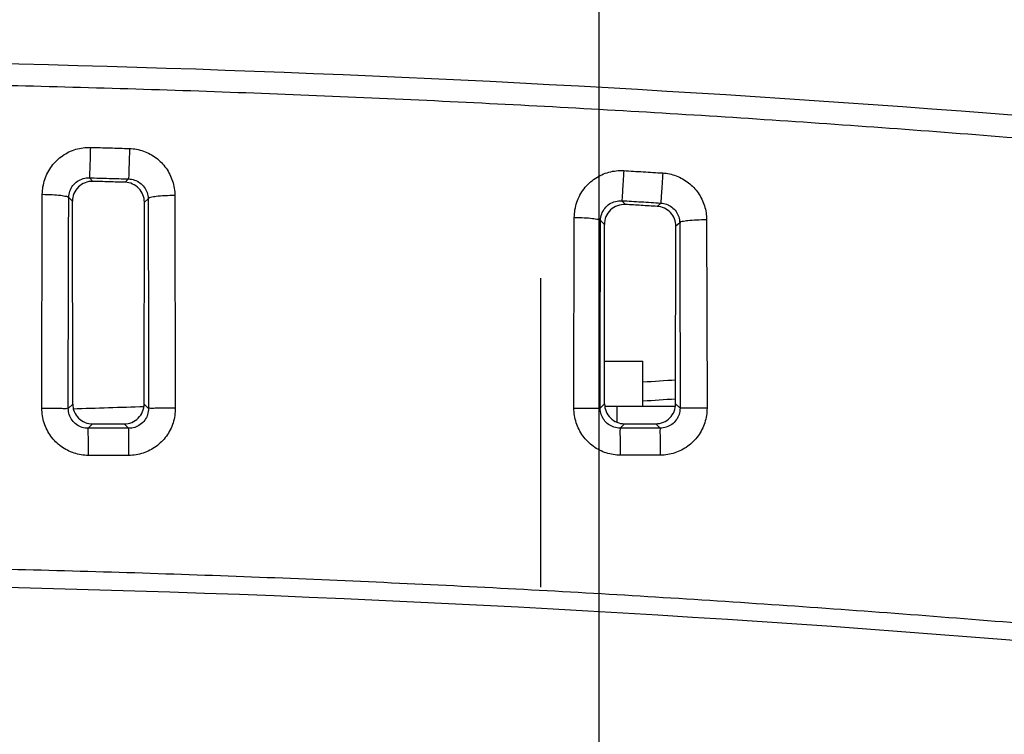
# Model space of a CAD drawing. Header units: inches. Extents: x 0 to 34, y 0 to 22.
# Tile 83 of 111: x 12.6 to 14.1, y 18.5 to 19.6. Entities that reach past the tile are written whole.
import ezdxf

# ---------------------------------------------------------------- set-up
doc = ezdxf.new("R2010")
doc.units = ezdxf.units.IN
doc.header["$LTSCALE"] = 1.87
doc.header["$MEASUREMENT"] = 0
doc.linetypes.add('CENTER', pattern=[0.6, 0.375, -0.075, 0.075, -0.075])
doc.layers.get('0').update_dxf_attribs({"linetype": 'CONTINUOUS'})
doc.layers.add('DEFAULT_1', color=7, linetype='CENTER')
doc.layers.add('DIMENSIONS', color=7, linetype='CONTINUOUS')
doc.styles.get("Standard").update_dxf_attribs({"font": 'txt', "width": 0.8})
doc.dimstyles.new('DIMSTYLE_1', dxfattribs={"dimtxt": 0.125, "dimasz": 0.18, "dimexe": 0.18, "dimexo": 0.0625, "dimgap": 0.09, "dimtad": 0, "dimtih": 1, "dimtoh": 1, "dimdec": 3, "dimzin": 4, "dimdsep": 46, "dimtxsty": 'STANDARD', "dimblk": '_FILLED', "dimblk1": '_FILLED', "dimblk2": '_FILLED', "dimcen": 0.09, "dimadec": 0, "dimazin": 0, "dimtp": 0.001, "dimtm": 0.001, "dimtfac": 1, "dimtdec": 3, "dimtofl": 0, "dimtmove": 0, "dimatfit": 3, "dimldrblk": '_FILLED', "dimfxl": 1, "dimtolj": 1, "dimtzin": 4, "dimarcsym": 0})

# ---------------------------------------------------------------- blocks, each defined once
blk = doc.blocks.new('_FILLED')
at = {"color": 0, "linetype": 'BYBLOCK'}
blk.add_solid([(0, 0), (-1, 0.1736), (-1, -0.1736)], dxfattribs=at)
blk = doc.blocks.new('*D5')
at = {"layer": 'DIMENSIONS', "color": 2, "linetype": 'CONTINUOUS'}
for p, q in [((13.5093, 17.2815), (13.5093, 20.0984)), ((14.396, 17.2815), (14.396, 20.0984)), ((13.5093, 19.9734), (13.1493, 19.9734)), ((14.396, 19.9734), (14.7481, 19.9734))]:
    blk.add_line(p, q, dxfattribs=at)
at = {"layer": 'DIMENSIONS', "color": 2, "linetype": 'CONTINUOUS', "xscale": 0.18, "yscale": 0.18, "zscale": 0.18}
blk.add_blockref('_FILLED', (13.5093, 19.9734), dxfattribs=at)
at = {"layer": 'DIMENSIONS', "color": 2, "linetype": 'CONTINUOUS', "xscale": 0.18, "yscale": 0.18, "zscale": 0.18, "rotation": 180}
blk.add_blockref('_FILLED', (14.396, 19.9734), dxfattribs=at)
at = {"layer": 'DIMENSIONS', "color": 2, "linetype": 'CONTINUOUS', "width": 0.8}
for s, p in [('[', (15.3356, 19.9109)), (']', (15.9356, 19.9109)), ('.887', (14.8106, 19.9109)), ('22.52', (15.4356, 19.9109))]:
    blk.add_text(s, height=0.125, dxfattribs=at).set_placement(p)
blk = doc.blocks.new('*D6')
at = {"layer": 'DIMENSIONS', "color": 2, "linetype": 'CONTINUOUS'}
for p, q in [((12.211, 18.1315), (12.211, 20.0988)), ((13.5093, 17.2815), (13.5093, 20.0988)), ((12.211, 19.9738), (12.0685, 19.9738)), ((13.5093, 19.9738), (13.8693, 19.9738))]:
    blk.add_line(p, q, dxfattribs=at)
at = {"layer": 'DIMENSIONS', "color": 2, "linetype": 'CONTINUOUS', "xscale": 0.18, "yscale": 0.18, "zscale": 0.18}
blk.add_blockref('_FILLED', (12.211, 19.9738), dxfattribs=at)
at = {"layer": 'DIMENSIONS', "color": 2, "linetype": 'CONTINUOUS', "xscale": 0.18, "yscale": 0.18, "zscale": 0.18, "rotation": 180}
blk.add_blockref('_FILLED', (13.5093, 19.9738), dxfattribs=at)
at = {"layer": 'DIMENSIONS', "color": 2, "linetype": 'CONTINUOUS', "width": 0.8}
for s, p in [('[', (11.306, 19.9113)), (']', (11.906, 19.9113)), ('1.298', (10.681, 19.9113)), ('32.98', (11.406, 19.9113))]:
    blk.add_text(s, height=0.125, dxfattribs=at).set_placement(p)

msp = doc.modelspace()

# ---------------------------------------------------------------- linework, layer by layer
at = {"color": 7, "linetype": 'CONTINUOUS'}
for p, q in [((12.7424, 19.3595), (12.7476, 19.3542)), ((12.8013, 19.3578), (12.7961, 19.3528)), ((12.6708, 19.0128), (12.6715, 19.3347)), ((12.8709, 19.3329), (12.8716, 19.0129)), ((12.7113, 19.3299), (12.7168, 19.3242)), ((12.7172, 19.0192), (12.7168, 19.3242)), ((12.8247, 19.0192), (12.8251, 19.3228)), ((12.8306, 19.3281), (12.8251, 19.3228)), ((13.5434, 19.3251), (13.5488, 19.3194)), ((13.602, 19.3216), (13.5966, 19.3165)), ((13.4714, 19.0131), (13.4719, 19.2998)), ((13.5114, 19.2955), (13.5171, 19.2894)), ((13.5175, 19.0195), (13.5171, 19.2894)), ((13.6305, 19.2919), (13.6248, 19.2866)), ((13.671, 19.2962), (13.6716, 19.0132)), ((13.6244, 19.0195), (13.6248, 19.2866)), ((13.5174, 19.0835), (13.575, 19.0835)), ((13.575, 19.0155), (13.575, 19.0835)), ((12.7106, 19.0126), (12.7172, 19.0192)), ((12.8313, 19.0126), (12.8247, 19.0192)), ((13.5108, 19.0129), (13.5175, 19.0195)), ((13.6236, 19.0155), (13.5183, 19.0155)), ((13.536, 19.0155), (13.536, 18.9919)), ((13.631, 19.0129), (13.6244, 19.0195)), ((12.7406, 18.9827), (12.7472, 18.9893)), ((12.8014, 18.9827), (12.7947, 18.9893)), ((13.5409, 18.9829), (13.5475, 18.9896)), ((13.6011, 18.983), (13.5944, 18.9896))]:
    msp.add_line(p, q, dxfattribs=at)
for centre, radius, start, end in [((11.971, -7.999), 27.5375, 84.09115, 95.90885), ((11.971, 44.001), 25, 273.67929, 273.79298), ((11.971, 44.001), 25, 271.7108, 271.95727), ((11.971, -7.999), 26.75, 82.80027, 97.19973)]:
    msp.add_arc(centre, radius, start, end, dxfattribs=at)
for points, knots in [([(14.8027, 19.3577), (14.678, 19.3708), (14.428, 19.3952), (14.0521, 19.4268), (13.675, 19.4532), (13.2971, 19.4743), (12.9186, 19.4902), (12.5397, 19.5008), (12.1606, 19.5061), (11.7814, 19.5061), (11.4023, 19.5008), (11.0234, 19.4902), (10.6448, 19.4743), (10.2669, 19.4532), (9.8898, 19.4268), (9.514, 19.3952), (9.264, 19.3708), (9.1392, 19.3577)], [0, 0, 0, 0, 0.06631, 0.132812, 0.199446, 0.266168, 0.332946, 0.399757, 0.466584, 0.533416, 0.600244, 0.667054, 0.733832, 0.800554, 0.867189, 0.93369, 1, 1, 1, 1]), ([(12.6715, 19.3347), (12.6716, 19.3423), (12.6741, 19.3576), (12.6848, 19.3779), (12.7012, 19.3938), (12.7216, 19.4036), (12.7365, 19.4055), (12.7438, 19.4053)], [0, 0, 0, 0, 0.203077, 0.405059, 0.605259, 0.803498, 1, 1, 1, 1]), ([(12.7438, 19.4053), (12.7437, 19.3998), (12.7434, 19.3893), (12.743, 19.3754), (12.7426, 19.3657), (12.7426, 19.3609), (12.7424, 19.3595)], [0, 0, 0, 0, 0.363696, 0.68629, 0.911489, 1, 1, 1, 1]), ([(12.7438, 19.4053), (12.7537, 19.4051), (12.7733, 19.4045), (12.7929, 19.4039), (12.8028, 19.4036)], [0, 0, 0, 0, 0.499976, 1, 1, 1, 1]), ([(12.8028, 19.4036), (12.8026, 19.398), (12.8022, 19.3875), (12.8019, 19.3736), (12.8014, 19.3639), (12.8014, 19.3591), (12.8013, 19.3578)], [0, 0, 0, 0, 0.363744, 0.686329, 0.911502, 1, 1, 1, 1]), ([(12.8028, 19.4036), (12.8098, 19.4034), (12.8241, 19.4007), (12.8433, 19.3904), (12.8586, 19.3747), (12.8686, 19.3549), (12.8709, 19.3402), (12.8709, 19.3329)], [0, 0, 0, 0, 0.196972, 0.395163, 0.595345, 0.797412, 1, 1, 1, 1]), ([(13.4719, 19.2998), (13.472, 19.3076), (13.4746, 19.3231), (13.4856, 19.3437), (13.5026, 19.3596), (13.5235, 19.3692), (13.5388, 19.3708), (13.5463, 19.3703)], [0, 0, 0, 0, 0.202978, 0.404843, 0.604973, 0.803261, 1, 1, 1, 1]), ([(13.5463, 19.3703), (13.546, 19.3648), (13.5453, 19.3545), (13.5446, 19.3407), (13.5437, 19.3311), (13.5437, 19.3264), (13.5434, 19.3251)], [0, 0, 0, 0, 0.364652, 0.687043, 0.911706, 1, 1, 1, 1]), ([(13.5463, 19.3703), (13.5561, 19.3698), (13.5756, 19.3686), (13.5952, 19.3674), (13.605, 19.3668)], [0, 0, 0, 0, 0.499961, 1, 1, 1, 1]), ([(13.605, 19.3668), (13.6046, 19.3613), (13.604, 19.351), (13.6032, 19.3372), (13.6023, 19.3277), (13.6023, 19.3229), (13.602, 19.3216)], [0, 0, 0, 0, 0.364747, 0.687118, 0.911728, 1, 1, 1, 1]), ([(13.605, 19.3668), (13.6119, 19.3664), (13.6258, 19.3634), (13.6444, 19.3529), (13.6592, 19.3373), (13.6688, 19.3178), (13.671, 19.3034), (13.671, 19.2962)], [0, 0, 0, 0, 0.197076, 0.395315, 0.595469, 0.797471, 1, 1, 1, 1]), ([(12.7113, 19.3299), (12.7113, 19.3331), (12.7124, 19.3395), (12.7171, 19.3481), (12.7242, 19.3547), (12.7329, 19.3588), (12.7393, 19.3596), (12.7424, 19.3595)], [0, 0, 0, 0, 0.201006, 0.401794, 0.602118, 0.801655, 1, 1, 1, 1]), ([(12.7476, 19.3542), (12.7436, 19.3543), (12.7356, 19.3529), (12.7253, 19.3463), (12.7184, 19.3362), (12.7168, 19.3282), (12.7168, 19.3242)], [0, 0, 0, 0, 0.250288, 0.500445, 0.750352, 1, 1, 1, 1]), ([(12.7424, 19.3595), (12.7522, 19.3592), (12.7719, 19.3587), (12.7915, 19.3581), (12.8013, 19.3578)], [0, 0, 0, 0, 0.499997, 1, 1, 1, 1]), ([(12.7961, 19.3528), (12.788, 19.353), (12.7718, 19.3535), (12.7557, 19.354), (12.7476, 19.3542)], [0, 0, 0, 0, 0.500001, 1, 1, 1, 1]), ([(12.8251, 19.3228), (12.8251, 19.3266), (12.8236, 19.3343), (12.8172, 19.3442), (12.8076, 19.3509), (12.7999, 19.3526), (12.7961, 19.3528)], [0, 0, 0, 0, 0.250726, 0.501166, 0.751073, 1, 1, 1, 1]), ([(12.8013, 19.3578), (12.8043, 19.3577), (12.8104, 19.3566), (12.8187, 19.3523), (12.8253, 19.3457), (12.8296, 19.3374), (12.8306, 19.3312), (12.8306, 19.3281)], [0, 0, 0, 0, 0.198806, 0.398206, 0.598483, 0.799421, 1, 1, 1, 1]), ([(12.6715, 19.3347), (12.6765, 19.3347), (12.6856, 19.3344), (12.6982, 19.3336), (12.7057, 19.3321), (12.7109, 19.3311), (12.7113, 19.3299)], [0, 0, 0, 0, 0.369532, 0.685756, 0.904458, 1, 1, 1, 1]), ([(12.8709, 19.3329), (12.8659, 19.3329), (12.8567, 19.3326), (12.8439, 19.3318), (12.8363, 19.3303), (12.831, 19.3294), (12.8306, 19.3281)], [0, 0, 0, 0, 0.368716, 0.685229, 0.904449, 1, 1, 1, 1]), ([(12.7106, 19.0126), (12.7106, 19.0481), (12.7106, 19.119), (12.7109, 19.2247), (12.7111, 19.2949), (12.7113, 19.3299)], [0, 0, 0, 0, 0.336112, 0.669446, 1, 1, 1, 1]), ([(12.8306, 19.3281), (12.8308, 19.2934), (12.831, 19.2235), (12.8313, 19.1184), (12.8313, 19.048), (12.8313, 19.0126)], [0, 0, 0, 0, 0.330536, 0.663833, 1, 1, 1, 1]), ([(13.5114, 19.2955), (13.5114, 19.2987), (13.5126, 19.3053), (13.5174, 19.3139), (13.5247, 19.3206), (13.5337, 19.3246), (13.5402, 19.3252), (13.5434, 19.3251)], [0, 0, 0, 0, 0.200929, 0.401587, 0.601826, 0.801413, 1, 1, 1, 1]), ([(13.5488, 19.3194), (13.5448, 19.3196), (13.5365, 19.3184), (13.5259, 19.3118), (13.5188, 19.3016), (13.5171, 19.2934), (13.5171, 19.2894)], [0, 0, 0, 0, 0.25043, 0.500546, 0.750364, 1, 1, 1, 1]), ([(13.5434, 19.3251), (13.5532, 19.3245), (13.5727, 19.3234), (13.5922, 19.3222), (13.602, 19.3216)], [0, 0, 0, 0, 0.499981, 1, 1, 1, 1]), ([(13.5966, 19.3165), (13.5887, 19.317), (13.5727, 19.318), (13.5568, 19.3189), (13.5488, 19.3194)], [0, 0, 0, 0, 0.500002, 1, 1, 1, 1]), ([(13.602, 19.3216), (13.605, 19.3214), (13.611, 19.3202), (13.6189, 19.3158), (13.6253, 19.3092), (13.6295, 19.301), (13.6304, 19.2949), (13.6305, 19.2919)], [0, 0, 0, 0, 0.198838, 0.398201, 0.598419, 0.799345, 1, 1, 1, 1]), ([(13.6248, 19.2866), (13.6248, 19.2903), (13.6233, 19.2979), (13.6171, 19.3077), (13.6078, 19.3144), (13.6003, 19.3163), (13.5966, 19.3165)], [0, 0, 0, 0, 0.250684, 0.501174, 0.751134, 1, 1, 1, 1]), ([(13.4719, 19.2998), (13.4769, 19.2998), (13.4859, 19.2995), (13.4984, 19.2989), (13.5058, 19.2974), (13.511, 19.2967), (13.5114, 19.2955)], [0, 0, 0, 0, 0.371022, 0.687839, 0.90628, 1, 1, 1, 1]), ([(13.5108, 19.0129), (13.5108, 19.0445), (13.5109, 19.1076), (13.5111, 19.2018), (13.5113, 19.2643), (13.5114, 19.2955)], [0, 0, 0, 0, 0.33589, 0.669223, 1, 1, 1, 1]), ([(13.671, 19.2962), (13.666, 19.2962), (13.6567, 19.296), (13.6438, 19.2953), (13.6363, 19.2938), (13.6309, 19.2932), (13.6305, 19.2919)], [0, 0, 0, 0, 0.369348, 0.686724, 0.906209, 1, 1, 1, 1]), ([(13.6305, 19.2919), (13.6306, 19.2612), (13.6308, 19.1994), (13.631, 19.1064), (13.631, 19.0442), (13.631, 19.0129)], [0, 0, 0, 0, 0.330761, 0.664049, 1, 1, 1, 1]), ([(12.7408, 18.9419), (12.7336, 18.9419), (12.7189, 18.9443), (12.6991, 18.9544), (12.6834, 18.9703), (12.6732, 18.9904), (12.6708, 19.0054), (12.6708, 19.0128)], [0, 0, 0, 0, 0.197952, 0.396196, 0.595756, 0.797072, 1, 1, 1, 1]), ([(12.6708, 19.0128), (12.6758, 19.0128), (12.685, 19.0128), (12.6971, 19.0129), (12.7054, 19.0126), (12.7095, 19.0128), (12.7106, 19.0126)], [0, 0, 0, 0, 0.37524, 0.695385, 0.914172, 1, 1, 1, 1]), ([(12.7406, 18.9827), (12.7375, 18.9826), (12.7312, 18.9836), (12.7227, 18.9879), (12.7159, 18.9946), (12.7116, 19.0031), (12.7106, 19.0094), (12.7106, 19.0126)], [0, 0, 0, 0, 0.199461, 0.398489, 0.597928, 0.798334, 1, 1, 1, 1]), ([(12.7172, 19.0192), (12.7172, 19.0153), (12.7188, 19.0074), (12.7255, 18.9975), (12.7354, 18.9908), (12.7433, 18.9893), (12.7472, 18.9893)], [0, 0, 0, 0, 0.250091, 0.500405, 0.750507, 1, 1, 1, 1]), ([(12.7947, 18.9893), (12.7986, 18.9893), (12.8065, 18.9909), (12.8165, 18.9975), (12.8232, 19.0075), (12.8247, 19.0154), (12.8247, 19.0192)], [0, 0, 0, 0, 0.250458, 0.500921, 0.750902, 1, 1, 1, 1]), ([(12.8313, 19.0126), (12.8313, 19.0095), (12.8303, 19.0031), (12.826, 18.9946), (12.8192, 18.9879), (12.8107, 18.9836), (12.8045, 18.9827), (12.8014, 18.9827)], [0, 0, 0, 0, 0.201124, 0.402061, 0.601897, 0.801108, 1, 1, 1, 1]), ([(12.8716, 19.0129), (12.8716, 19.0054), (12.8693, 18.9905), (12.8591, 18.9703), (12.8433, 18.9544), (12.8235, 18.9443), (12.8089, 18.9419), (12.8016, 18.9419)], [0, 0, 0, 0, 0.202879, 0.404528, 0.604311, 0.802606, 1, 1, 1, 1]), ([(12.8716, 19.0129), (12.8666, 19.0129), (12.8573, 19.0128), (12.845, 19.0129), (12.8366, 19.0126), (12.8325, 19.0128), (12.8313, 19.0127)], [0, 0, 0, 0, 0.374277, 0.694634, 0.913955, 1, 1, 1, 1]), ([(13.5414, 18.9422), (13.5341, 18.9422), (13.5195, 18.9445), (13.4997, 18.9547), (13.4839, 18.9706), (13.4737, 18.9907), (13.4714, 19.0056), (13.4714, 19.0131)], [0, 0, 0, 0, 0.19802, 0.396302, 0.595857, 0.797127, 1, 1, 1, 1]), ([(13.4714, 19.0131), (13.4763, 19.0131), (13.4855, 19.0131), (13.4975, 19.0131), (13.5057, 19.0128), (13.5097, 19.0131), (13.5108, 19.0129)], [0, 0, 0, 0, 0.375716, 0.695755, 0.914277, 1, 1, 1, 1]), ([(13.5409, 18.9829), (13.5377, 18.9829), (13.5315, 18.9839), (13.523, 18.9882), (13.5162, 18.9949), (13.5118, 19.0034), (13.5108, 19.0097), (13.5108, 19.0129)], [0, 0, 0, 0, 0.199574, 0.398656, 0.598078, 0.798413, 1, 1, 1, 1]), ([(13.5175, 19.0195), (13.5175, 19.0156), (13.519, 19.0077), (13.5257, 18.9977), (13.5357, 18.9911), (13.5436, 18.9896), (13.5475, 18.9896)], [0, 0, 0, 0, 0.250045, 0.500335, 0.750446, 1, 1, 1, 1]), ([(13.5944, 18.9896), (13.5983, 18.9896), (13.6062, 18.9911), (13.6162, 18.9978), (13.6229, 19.0078), (13.6244, 19.0157), (13.6244, 19.0195)], [0, 0, 0, 0, 0.250408, 0.500866, 0.750869, 1, 1, 1, 1]), ([(13.631, 19.0129), (13.631, 19.0098), (13.63, 19.0034), (13.6257, 18.9949), (13.6189, 18.9882), (13.6104, 18.9839), (13.6042, 18.983), (13.6011, 18.983)], [0, 0, 0, 0, 0.201169, 0.402167, 0.602016, 0.801177, 1, 1, 1, 1]), ([(13.6716, 19.0132), (13.6716, 19.0057), (13.6692, 18.9908), (13.6591, 18.9706), (13.6433, 18.9547), (13.6235, 18.9446), (13.6089, 18.9422), (13.6016, 18.9422)], [0, 0, 0, 0, 0.202951, 0.404638, 0.604421, 0.802676, 1, 1, 1, 1]), ([(13.6716, 19.0132), (13.6665, 19.0132), (13.6571, 19.0132), (13.6448, 19.0132), (13.6363, 19.0129), (13.6322, 19.0132), (13.631, 19.013)], [0, 0, 0, 0, 0.373791, 0.694253, 0.913844, 1, 1, 1, 1]), ([(12.7408, 18.9419), (12.7408, 18.947), (12.7408, 18.9564), (12.7409, 18.9688), (12.7405, 18.9773), (12.7408, 18.9815), (12.7406, 18.9827)], [0, 0, 0, 0, 0.373474, 0.694003, 0.913769, 1, 1, 1, 1]), ([(12.8014, 18.9827), (12.7912, 18.9827), (12.771, 18.9827), (12.7507, 18.9827), (12.7406, 18.9827)], [0, 0, 0, 0, 0.500034, 1, 1, 1, 1]), ([(12.7472, 18.9893), (12.7551, 18.9893), (12.771, 18.9893), (12.7868, 18.9893), (12.7947, 18.9893)], [0, 0, 0, 0, 0.500001, 1, 1, 1, 1]), ([(12.8016, 18.9419), (12.8016, 18.947), (12.8016, 18.9564), (12.8017, 18.9689), (12.8013, 18.9773), (12.8016, 18.9815), (12.8014, 18.9827)], [0, 0, 0, 0, 0.373471, 0.693998, 0.913763, 1, 1, 1, 1]), ([(13.6011, 18.983), (13.591, 18.983), (13.571, 18.9829), (13.5509, 18.9829), (13.5409, 18.9829)], [0, 0, 0, 0, 0.50002, 1, 1, 1, 1]), ([(13.5414, 18.9422), (13.5414, 18.9473), (13.5413, 18.9567), (13.5415, 18.9692), (13.5408, 18.9775), (13.5413, 18.9818), (13.5409, 18.9829)], [0, 0, 0, 0, 0.373422, 0.693912, 0.913673, 1, 1, 1, 1]), ([(13.5475, 18.9896), (13.5553, 18.9896), (13.571, 18.9896), (13.5866, 18.9896), (13.5944, 18.9896)], [0, 0, 0, 0, 0.5, 1, 1, 1, 1]), ([(13.6016, 18.9422), (13.6016, 18.9473), (13.6015, 18.9567), (13.6017, 18.9692), (13.601, 18.9775), (13.6015, 18.9819), (13.6011, 18.983)], [0, 0, 0, 0, 0.373416, 0.693902, 0.913663, 1, 1, 1, 1]), ([(12.8016, 18.9419), (12.7915, 18.9419), (12.7712, 18.9419), (12.751, 18.9419), (12.7408, 18.9419)], [0, 0, 0, 0, 0.5, 1, 1, 1, 1]), ([(13.6016, 18.9422), (13.5916, 18.9422), (13.5715, 18.9422), (13.5514, 18.9422), (13.5414, 18.9422)], [0, 0, 0, 0, 0.5, 1, 1, 1, 1]), ([(8.6365, 18.5684), (8.757, 18.5836), (8.9992, 18.6126), (9.3643, 18.6512), (9.7324, 18.685), (10.1029, 18.7138), (10.4753, 18.7375), (10.8493, 18.7559), (11.2244, 18.7692), (11.6002, 18.7771), (11.9763, 18.7797), (12.3525, 18.7769), (12.7283, 18.7689), (13.1033, 18.7555), (13.4773, 18.7369), (13.8497, 18.713), (14.2201, 18.6841), (14.5882, 18.6502), (14.9498, 18.6118), (15.1885, 18.5832), (15.3054, 18.5684)], [0, 0, 0, 0, 0.054496, 0.109427, 0.164722, 0.220316, 0.276147, 0.332159, 0.388303, 0.444531, 0.5008, 0.557069, 0.613296, 0.669436, 0.725444, 0.781269, 0.836855, 0.892141, 0.947101, 1, 1, 1, 1])]:
    msp.add_open_spline(points, degree=3, knots=knots, dxfattribs=at)
msp.add_open_spline([(13.624, 19.0266), (13.6078, 19.0256), (13.5915, 19.0245), (13.5753, 19.0234)], degree=3, dxfattribs=at)
at = {"layer": 'DEFAULT_1', "color": 7, "linetype": 'CENTER'}
msp.add_line((13.421, 19.2085), (13.421, 18.7435), dxfattribs=at)

# ---------------------------------------------------------------- dimensions: what is measured, and where the dimension line sits
at = {"layer": 'DIMENSIONS', "color": 2, "linetype": 'CONTINUOUS'}
for base, p1, p2, picture, middle in [((12.211, 19.9738), (13.5093, 17.2815), (12.211, 18.1315), '*D6', (11.3435, 19.9738)), ((13.5093, 19.9734), (14.396, 17.2815), (13.5093, 17.2815), '*D5', (15.4231, 19.9734))]:
    dim = msp.add_linear_dim(base=base, p1=p1, p2=p2, angle=180, dimstyle='DIMSTYLE_1', dxfattribs=at)
    dim.commit()
    dim.dimension.update_dxf_attribs({"geometry": picture, "text_midpoint": middle, "dimtype": 160})

doc.saveas('drawing.dxf')
